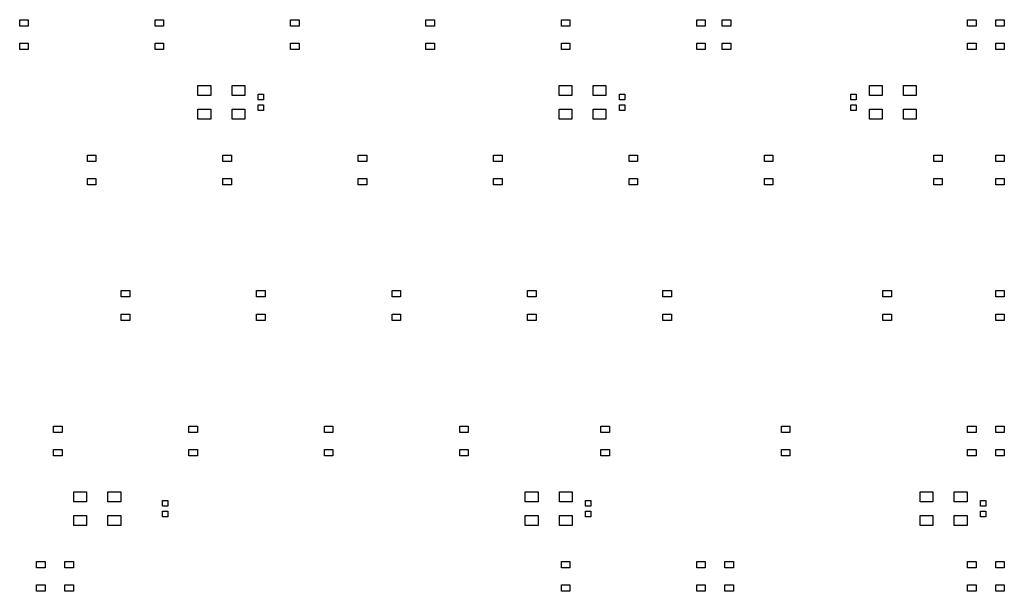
# Model space of a CAD drawing. Extents: x 51 to 336, y -135 to -53.
# Tile 2 of 2: x 197 to 336, y -135 to -55. Entities that reach past the tile are written whole.
import ezdxf

# ---------------------------------------------------------------- set-up
doc = ezdxf.new("R2010")
doc.units = 0
doc.header["$MEASUREMENT"] = 0
doc.layers.add('BLACK', color=7, linetype='CONTINUOUS')

msp = doc.modelspace()

# ---------------------------------------------------------------- linework, layer by layer
at = {"layer": 'Black'}
for p, q in [((197.044, -55.95), (197.044, -55.05)), ((197.044, -55.05), (198.244, -55.05)), ((198.244, -55.05), (198.244, -55.95)), ((216.094, -55.95), (216.094, -55.05)), ((216.094, -55.05), (217.294, -55.05)), ((217.294, -55.05), (217.294, -55.95)), ((235.144, -55.95), (235.144, -55.05)), ((235.144, -55.05), (236.344, -55.05)), ((236.344, -55.05), (236.344, -55.95)), ((254.194, -55.95), (254.194, -55.05)), ((254.194, -55.05), (255.394, -55.05)), ((255.394, -55.05), (255.394, -55.95)), ((273.244, -55.95), (273.244, -55.05)), ((273.244, -55.05), (274.444, -55.05)), ((274.444, -55.05), (274.444, -55.95)), ((292.294, -55.95), (292.294, -55.05)), ((292.294, -55.05), (293.494, -55.05)), ((293.494, -55.05), (293.494, -55.95)), ((295.866, -55.95), (295.866, -55.05)), ((295.866, -55.05), (297.066, -55.05)), ((297.066, -55.05), (297.066, -55.95)), ((330.394, -55.95), (330.394, -55.05)), ((330.394, -55.05), (331.594, -55.05)), ((331.594, -55.05), (331.594, -55.95)), ((334.363, -55.95), (334.363, -55.05)), ((334.363, -55.05), (335.562, -55.05)), ((335.562, -55.05), (335.562, -55.95)), ((198.244, -55.95), (197.044, -55.95)), ((217.294, -55.95), (216.094, -55.95)), ((236.344, -55.95), (235.144, -55.95)), ((255.394, -55.95), (254.194, -55.95)), ((274.444, -55.95), (273.244, -55.95)), ((293.494, -55.95), (292.294, -55.95)), ((297.066, -55.95), (295.866, -55.95)), ((331.594, -55.95), (330.394, -55.95)), ((335.562, -55.95), (334.363, -55.95)), ((197.044, -59.25), (197.044, -58.35)), ((197.044, -58.35), (198.244, -58.35)), ((198.244, -59.25), (197.044, -59.25)), ((198.244, -58.35), (198.244, -59.25)), ((216.094, -59.25), (216.094, -58.35)), ((216.094, -58.35), (217.294, -58.35)), ((217.294, -59.25), (216.094, -59.25)), ((217.294, -58.35), (217.294, -59.25)), ((235.144, -59.25), (235.144, -58.35)), ((235.144, -58.35), (236.344, -58.35)), ((236.344, -59.25), (235.144, -59.25)), ((236.344, -58.35), (236.344, -59.25)), ((254.194, -59.25), (254.194, -58.35)), ((254.194, -58.35), (255.394, -58.35)), ((255.394, -59.25), (254.194, -59.25)), ((255.394, -58.35), (255.394, -59.25)), ((273.244, -59.25), (273.244, -58.35)), ((273.244, -58.35), (274.444, -58.35)), ((274.444, -59.25), (273.244, -59.25)), ((274.444, -58.35), (274.444, -59.25)), ((292.294, -59.25), (292.294, -58.35)), ((292.294, -58.35), (293.494, -58.35)), ((293.494, -59.25), (292.294, -59.25)), ((293.494, -58.35), (293.494, -59.25)), ((295.866, -59.25), (295.866, -58.35)), ((295.866, -58.35), (297.066, -58.35)), ((297.066, -59.25), (295.866, -59.25)), ((297.066, -58.35), (297.066, -59.25)), ((330.394, -59.25), (330.394, -58.35)), ((330.394, -58.35), (331.594, -58.35)), ((331.594, -59.25), (330.394, -59.25)), ((331.594, -58.35), (331.594, -59.25)), ((334.363, -59.25), (334.363, -58.35)), ((334.363, -58.35), (335.562, -58.35)), ((335.562, -59.25), (334.363, -59.25)), ((335.562, -58.35), (335.562, -59.25)), ((222.125, -65.725), (222.125, -64.325)), ((222.125, -64.325), (223.925, -64.325)), ((223.925, -64.325), (223.925, -65.725)), ((226.925, -65.725), (226.925, -64.325)), ((226.925, -64.325), (228.725, -64.325)), ((228.725, -64.325), (228.725, -65.725)), ((272.925, -65.725), (272.925, -64.325)), ((272.925, -64.325), (274.725, -64.325)), ((274.725, -64.325), (274.725, -65.725)), ((277.725, -65.725), (277.725, -64.325)), ((277.725, -64.325), (279.525, -64.325)), ((279.525, -64.325), (279.525, -65.725)), ((316.581, -65.725), (316.581, -64.325)), ((316.581, -64.325), (318.381, -64.325)), ((318.381, -64.325), (318.381, -65.725)), ((321.381, -65.725), (321.381, -64.325)), ((321.381, -64.325), (323.181, -64.325)), ((323.181, -64.325), (323.181, -65.725)), ((223.925, -65.725), (222.125, -65.725)), ((228.725, -65.725), (226.925, -65.725)), ((230.606, -66.325), (230.606, -65.525)), ((230.606, -65.525), (231.356, -65.525)), ((231.356, -66.325), (230.606, -66.325)), ((231.356, -65.525), (231.356, -66.325)), ((274.725, -65.725), (272.925, -65.725)), ((279.525, -65.725), (277.725, -65.725)), ((281.406, -66.325), (281.406, -65.525)), ((281.406, -65.525), (282.156, -65.525)), ((282.156, -66.325), (281.406, -66.325)), ((282.156, -65.525), (282.156, -66.325)), ((313.95, -66.325), (313.95, -65.525)), ((313.95, -65.525), (314.7, -65.525)), ((314.7, -66.325), (313.95, -66.325)), ((314.7, -65.525), (314.7, -66.325)), ((318.381, -65.725), (316.581, -65.725)), ((323.181, -65.725), (321.381, -65.725)), ((222.125, -69.025), (222.125, -67.625)), ((222.125, -67.625), (223.925, -67.625)), ((223.925, -67.625), (223.925, -69.025)), ((226.925, -69.025), (226.925, -67.625)), ((226.925, -67.625), (228.725, -67.625)), ((228.725, -67.625), (228.725, -69.025)), ((230.606, -67.825), (230.606, -67.025)), ((230.606, -67.025), (231.356, -67.025)), ((231.356, -67.825), (230.606, -67.825)), ((231.356, -67.025), (231.356, -67.825)), ((272.925, -69.025), (272.925, -67.625)), ((272.925, -67.625), (274.725, -67.625)), ((274.725, -67.625), (274.725, -69.025)), ((277.725, -69.025), (277.725, -67.625)), ((277.725, -67.625), (279.525, -67.625)), ((279.525, -67.625), (279.525, -69.025)), ((281.406, -67.825), (281.406, -67.025)), ((281.406, -67.025), (282.156, -67.025)), ((282.156, -67.825), (281.406, -67.825)), ((282.156, -67.025), (282.156, -67.825)), ((313.95, -67.825), (313.95, -67.025)), ((313.95, -67.025), (314.7, -67.025)), ((314.7, -67.825), (313.95, -67.825)), ((314.7, -67.025), (314.7, -67.825)), ((316.581, -69.025), (316.581, -67.625)), ((316.581, -67.625), (318.381, -67.625)), ((318.381, -67.625), (318.381, -69.025)), ((321.381, -69.025), (321.381, -67.625)), ((321.381, -67.625), (323.181, -67.625)), ((323.181, -67.625), (323.181, -69.025)), ((223.925, -69.025), (222.125, -69.025)), ((228.725, -69.025), (226.925, -69.025)), ((274.725, -69.025), (272.925, -69.025)), ((279.525, -69.025), (277.725, -69.025)), ((318.381, -69.025), (316.581, -69.025)), ((323.181, -69.025), (321.381, -69.025)), ((206.569, -75), (206.569, -74.1)), ((206.569, -74.1), (207.769, -74.1)), ((207.769, -74.1), (207.769, -75)), ((225.619, -75), (225.619, -74.1)), ((225.619, -74.1), (226.819, -74.1)), ((226.819, -74.1), (226.819, -75)), ((244.669, -75), (244.669, -74.1)), ((244.669, -74.1), (245.869, -74.1)), ((245.869, -74.1), (245.869, -75)), ((263.719, -75), (263.719, -74.1)), ((263.719, -74.1), (264.919, -74.1)), ((264.919, -74.1), (264.919, -75)), ((282.769, -75), (282.769, -74.1)), ((282.769, -74.1), (283.969, -74.1)), ((283.969, -74.1), (283.969, -75)), ((301.819, -75), (301.819, -74.1)), ((301.819, -74.1), (303.019, -74.1)), ((303.019, -74.1), (303.019, -75)), ((325.631, -75), (325.631, -74.1)), ((325.631, -74.1), (326.831, -74.1)), ((326.831, -74.1), (326.831, -75)), ((334.363, -75), (334.363, -74.1)), ((334.363, -74.1), (335.562, -74.1)), ((335.562, -74.1), (335.562, -75)), ((207.769, -75), (206.569, -75)), ((226.819, -75), (225.619, -75)), ((245.869, -75), (244.669, -75)), ((264.919, -75), (263.719, -75)), ((283.969, -75), (282.769, -75)), ((303.019, -75), (301.819, -75)), ((326.831, -75), (325.631, -75)), ((335.562, -75), (334.363, -75)), ((206.569, -78.3), (206.569, -77.4)), ((206.569, -77.4), (207.769, -77.4)), ((207.769, -77.4), (207.769, -78.3)), ((225.619, -78.3), (225.619, -77.4)), ((225.619, -77.4), (226.819, -77.4)), ((226.819, -77.4), (226.819, -78.3)), ((244.669, -78.3), (244.669, -77.4)), ((244.669, -77.4), (245.869, -77.4)), ((245.869, -77.4), (245.869, -78.3)), ((263.719, -78.3), (263.719, -77.4)), ((263.719, -77.4), (264.919, -77.4)), ((264.919, -77.4), (264.919, -78.3)), ((282.769, -78.3), (282.769, -77.4)), ((282.769, -77.4), (283.969, -77.4)), ((283.969, -77.4), (283.969, -78.3)), ((301.819, -78.3), (301.819, -77.4)), ((301.819, -77.4), (303.019, -77.4)), ((303.019, -77.4), (303.019, -78.3)), ((325.631, -78.3), (325.631, -77.4)), ((325.631, -77.4), (326.831, -77.4)), ((326.831, -77.4), (326.831, -78.3)), ((334.363, -78.3), (334.363, -77.4)), ((334.363, -77.4), (335.562, -77.4)), ((335.562, -77.4), (335.562, -78.3)), ((207.769, -78.3), (206.569, -78.3)), ((226.819, -78.3), (225.619, -78.3)), ((245.869, -78.3), (244.669, -78.3)), ((264.919, -78.3), (263.719, -78.3)), ((283.969, -78.3), (282.769, -78.3)), ((303.019, -78.3), (301.819, -78.3)), ((326.831, -78.3), (325.631, -78.3)), ((335.562, -78.3), (334.363, -78.3)), ((211.331, -94.05), (211.331, -93.15)), ((211.331, -93.15), (212.531, -93.15)), ((212.531, -94.05), (211.331, -94.05)), ((212.531, -93.15), (212.531, -94.05)), ((230.381, -94.05), (230.381, -93.15)), ((230.381, -93.15), (231.581, -93.15)), ((231.581, -94.05), (230.381, -94.05)), ((231.581, -93.15), (231.581, -94.05)), ((249.431, -94.05), (249.431, -93.15)), ((249.431, -93.15), (250.631, -93.15)), ((250.631, -94.05), (249.431, -94.05)), ((250.631, -93.15), (250.631, -94.05)), ((268.481, -94.05), (268.481, -93.15)), ((268.481, -93.15), (269.681, -93.15)), ((269.681, -94.05), (268.481, -94.05)), ((269.681, -93.15), (269.681, -94.05)), ((287.531, -94.05), (287.531, -93.15)), ((287.531, -93.15), (288.731, -93.15)), ((288.731, -94.05), (287.531, -94.05)), ((288.731, -93.15), (288.731, -94.05)), ((318.488, -94.05), (318.488, -93.15)), ((318.488, -93.15), (319.688, -93.15)), ((319.688, -94.05), (318.488, -94.05)), ((319.688, -93.15), (319.688, -94.05)), ((334.363, -94.05), (334.363, -93.15)), ((334.363, -93.15), (335.562, -93.15)), ((335.562, -94.05), (334.363, -94.05)), ((335.562, -93.15), (335.562, -94.05)), ((211.331, -97.35), (211.331, -96.45)), ((211.331, -96.45), (212.531, -96.45)), ((212.531, -96.45), (212.531, -97.35)), ((230.381, -97.35), (230.381, -96.45)), ((230.381, -96.45), (231.581, -96.45)), ((231.581, -96.45), (231.581, -97.35)), ((249.431, -97.35), (249.431, -96.45)), ((249.431, -96.45), (250.631, -96.45)), ((250.631, -96.45), (250.631, -97.35)), ((268.481, -97.35), (268.481, -96.45)), ((268.481, -96.45), (269.681, -96.45)), ((269.681, -96.45), (269.681, -97.35)), ((287.531, -97.35), (287.531, -96.45)), ((287.531, -96.45), (288.731, -96.45)), ((288.731, -96.45), (288.731, -97.35)), ((318.488, -97.35), (318.488, -96.45)), ((318.488, -96.45), (319.688, -96.45)), ((319.688, -96.45), (319.688, -97.35)), ((334.363, -97.35), (334.363, -96.45)), ((334.363, -96.45), (335.562, -96.45)), ((335.562, -96.45), (335.562, -97.35)), ((212.531, -97.35), (211.331, -97.35)), ((231.581, -97.35), (230.381, -97.35)), ((250.631, -97.35), (249.431, -97.35)), ((269.681, -97.35), (268.481, -97.35)), ((288.731, -97.35), (287.531, -97.35)), ((319.688, -97.35), (318.488, -97.35)), ((335.562, -97.35), (334.363, -97.35)), ((201.806, -113.1), (201.806, -112.2)), ((201.806, -112.2), (203.006, -112.2)), ((203.006, -113.1), (201.806, -113.1)), ((203.006, -112.2), (203.006, -113.1)), ((220.856, -113.1), (220.856, -112.2)), ((220.856, -112.2), (222.056, -112.2)), ((222.056, -113.1), (220.856, -113.1)), ((222.056, -112.2), (222.056, -113.1)), ((239.906, -113.1), (239.906, -112.2)), ((239.906, -112.2), (241.106, -112.2)), ((241.106, -113.1), (239.906, -113.1)), ((241.106, -112.2), (241.106, -113.1)), ((258.956, -113.1), (258.956, -112.2)), ((258.956, -112.2), (260.156, -112.2)), ((260.156, -113.1), (258.956, -113.1)), ((260.156, -112.2), (260.156, -113.1)), ((278.8, -113.1), (278.8, -112.2)), ((278.8, -112.2), (280, -112.2)), ((280, -113.1), (278.8, -113.1)), ((280, -112.2), (280, -113.1)), ((304.2, -113.1), (304.2, -112.2)), ((304.2, -112.2), (305.4, -112.2)), ((305.4, -113.1), (304.2, -113.1)), ((305.4, -112.2), (305.4, -113.1)), ((330.394, -113.1), (330.394, -112.2)), ((330.394, -112.2), (331.594, -112.2)), ((331.594, -113.1), (330.394, -113.1)), ((331.594, -112.2), (331.594, -113.1)), ((334.363, -113.1), (334.363, -112.2)), ((334.363, -112.2), (335.562, -112.2)), ((335.562, -113.1), (334.363, -113.1)), ((335.562, -112.2), (335.562, -113.1)), ((201.806, -116.4), (201.806, -115.5)), ((201.806, -115.5), (203.006, -115.5)), ((203.006, -115.5), (203.006, -116.4)), ((220.856, -116.4), (220.856, -115.5)), ((220.856, -115.5), (222.056, -115.5)), ((222.056, -115.5), (222.056, -116.4)), ((239.906, -116.4), (239.906, -115.5)), ((239.906, -115.5), (241.106, -115.5)), ((241.106, -115.5), (241.106, -116.4)), ((258.956, -116.4), (258.956, -115.5)), ((258.956, -115.5), (260.156, -115.5)), ((260.156, -115.5), (260.156, -116.4)), ((278.8, -116.4), (278.8, -115.5)), ((278.8, -115.5), (280, -115.5)), ((280, -115.5), (280, -116.4)), ((304.2, -116.4), (304.2, -115.5)), ((304.2, -115.5), (305.4, -115.5)), ((305.4, -115.5), (305.4, -116.4)), ((330.394, -116.4), (330.394, -115.5)), ((330.394, -115.5), (331.594, -115.5)), ((331.594, -115.5), (331.594, -116.4)), ((334.363, -116.4), (334.363, -115.5)), ((334.363, -115.5), (335.562, -115.5)), ((335.562, -115.5), (335.562, -116.4)), ((203.006, -116.4), (201.806, -116.4)), ((222.056, -116.4), (220.856, -116.4)), ((241.106, -116.4), (239.906, -116.4)), ((260.156, -116.4), (258.956, -116.4)), ((280, -116.4), (278.8, -116.4)), ((305.4, -116.4), (304.2, -116.4)), ((331.594, -116.4), (330.394, -116.4)), ((335.562, -116.4), (334.363, -116.4)), ((204.662, -122.875), (204.662, -121.475)), ((204.662, -121.475), (206.462, -121.475)), ((206.462, -121.475), (206.462, -122.875)), ((209.462, -122.875), (209.462, -121.475)), ((209.462, -121.475), (211.262, -121.475)), ((211.262, -121.475), (211.262, -122.875)), ((268.162, -122.875), (268.162, -121.475)), ((268.162, -121.475), (269.962, -121.475)), ((269.962, -121.475), (269.962, -122.875)), ((272.962, -122.875), (272.962, -121.475)), ((272.962, -121.475), (274.762, -121.475)), ((274.762, -121.475), (274.762, -122.875)), ((323.725, -122.875), (323.725, -121.475)), ((323.725, -121.475), (325.525, -121.475)), ((325.525, -121.475), (325.525, -122.875)), ((328.525, -122.875), (328.525, -121.475)), ((328.525, -121.475), (330.325, -121.475)), ((330.325, -121.475), (330.325, -122.875)), ((206.462, -122.875), (204.662, -122.875)), ((211.262, -122.875), (209.462, -122.875)), ((217.112, -123.475), (217.112, -122.675)), ((217.112, -122.675), (217.862, -122.675)), ((217.862, -122.675), (217.862, -123.475)), ((269.962, -122.875), (268.162, -122.875)), ((274.762, -122.875), (272.962, -122.875)), ((276.644, -123.475), (276.644, -122.675)), ((276.644, -122.675), (277.394, -122.675)), ((277.394, -122.675), (277.394, -123.475)), ((325.525, -122.875), (323.725, -122.875)), ((330.325, -122.875), (328.525, -122.875)), ((332.206, -123.475), (332.206, -122.675)), ((332.206, -122.675), (332.956, -122.675)), ((332.956, -122.675), (332.956, -123.475)), ((217.862, -123.475), (217.112, -123.475)), ((217.112, -124.975), (217.112, -124.175)), ((217.112, -124.175), (217.862, -124.175)), ((217.862, -124.175), (217.862, -124.975)), ((277.394, -123.475), (276.644, -123.475)), ((276.644, -124.975), (276.644, -124.175)), ((276.644, -124.175), (277.394, -124.175)), ((277.394, -124.175), (277.394, -124.975)), ((332.956, -123.475), (332.206, -123.475)), ((332.206, -124.975), (332.206, -124.175)), ((332.206, -124.175), (332.956, -124.175)), ((332.956, -124.175), (332.956, -124.975)), ((204.662, -126.175), (204.662, -124.775)), ((204.662, -124.775), (206.462, -124.775)), ((206.462, -124.775), (206.462, -126.175)), ((209.462, -126.175), (209.462, -124.775)), ((209.462, -124.775), (211.262, -124.775)), ((211.262, -124.775), (211.262, -126.175)), ((217.862, -124.975), (217.112, -124.975)), ((268.162, -126.175), (268.162, -124.775)), ((268.162, -124.775), (269.962, -124.775)), ((269.962, -124.775), (269.962, -126.175)), ((272.962, -126.175), (272.962, -124.775)), ((272.962, -124.775), (274.762, -124.775)), ((274.762, -124.775), (274.762, -126.175)), ((277.394, -124.975), (276.644, -124.975)), ((323.725, -126.175), (323.725, -124.775)), ((323.725, -124.775), (325.525, -124.775)), ((325.525, -124.775), (325.525, -126.175)), ((328.525, -126.175), (328.525, -124.775)), ((328.525, -124.775), (330.325, -124.775)), ((330.325, -124.775), (330.325, -126.175)), ((332.956, -124.975), (332.206, -124.975)), ((206.462, -126.175), (204.662, -126.175)), ((211.262, -126.175), (209.462, -126.175)), ((269.962, -126.175), (268.162, -126.175)), ((274.762, -126.175), (272.962, -126.175)), ((325.525, -126.175), (323.725, -126.175)), ((330.325, -126.175), (328.525, -126.175)), ((199.425, -132.15), (199.425, -131.25)), ((199.425, -131.25), (200.625, -131.25)), ((200.625, -131.25), (200.625, -132.15)), ((203.394, -132.15), (203.394, -131.25)), ((203.394, -131.25), (204.594, -131.25)), ((204.594, -131.25), (204.594, -132.15)), ((273.244, -132.15), (273.244, -131.25)), ((273.244, -131.25), (274.444, -131.25)), ((274.444, -131.25), (274.444, -132.15)), ((292.294, -132.15), (292.294, -131.25)), ((292.294, -131.25), (293.494, -131.25)), ((293.494, -131.25), (293.494, -132.15)), ((296.262, -132.15), (296.262, -131.25)), ((296.262, -131.25), (297.462, -131.25)), ((297.462, -131.25), (297.462, -132.15)), ((330.394, -132.15), (330.394, -131.25)), ((330.394, -131.25), (331.594, -131.25)), ((331.594, -131.25), (331.594, -132.15)), ((334.363, -132.15), (334.363, -131.25)), ((334.363, -131.25), (335.562, -131.25)), ((335.562, -131.25), (335.562, -132.15)), ((200.625, -132.15), (199.425, -132.15)), ((204.594, -132.15), (203.394, -132.15)), ((274.444, -132.15), (273.244, -132.15)), ((293.494, -132.15), (292.294, -132.15)), ((297.462, -132.15), (296.262, -132.15)), ((331.594, -132.15), (330.394, -132.15)), ((335.562, -132.15), (334.363, -132.15)), ((199.425, -135.45), (199.425, -134.55)), ((199.425, -134.55), (200.625, -134.55)), ((200.625, -135.45), (199.425, -135.45)), ((200.625, -134.55), (200.625, -135.45)), ((203.394, -135.45), (203.394, -134.55)), ((203.394, -134.55), (204.594, -134.55)), ((204.594, -135.45), (203.394, -135.45)), ((204.594, -134.55), (204.594, -135.45)), ((273.244, -135.45), (273.244, -134.55)), ((273.244, -134.55), (274.444, -134.55)), ((274.444, -135.45), (273.244, -135.45)), ((274.444, -134.55), (274.444, -135.45)), ((292.294, -135.45), (292.294, -134.55)), ((292.294, -134.55), (293.494, -134.55)), ((293.494, -135.45), (292.294, -135.45)), ((293.494, -134.55), (293.494, -135.45)), ((296.262, -135.45), (296.262, -134.55)), ((296.262, -134.55), (297.462, -134.55)), ((297.462, -135.45), (296.262, -135.45)), ((297.462, -134.55), (297.462, -135.45)), ((330.394, -135.45), (330.394, -134.55)), ((330.394, -134.55), (331.594, -134.55)), ((331.594, -135.45), (330.394, -135.45)), ((331.594, -134.55), (331.594, -135.45)), ((334.363, -135.45), (334.363, -134.55)), ((334.363, -134.55), (335.562, -134.55)), ((335.562, -135.45), (334.363, -135.45)), ((335.562, -134.55), (335.562, -135.45))]:
    msp.add_line(p, q, dxfattribs=at)

doc.saveas('drawing.dxf')
